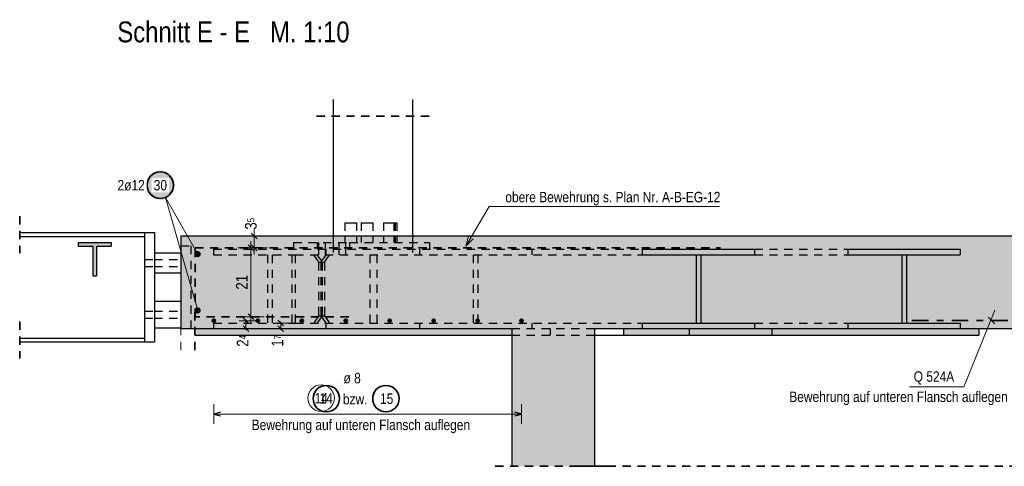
# Model space of a CAD drawing. Header units: millimetres. Extents: x -4 to 113, y -17 to 52.
# Tile 73 of 91: x 89.19 to 104.07, y 23.39 to 30.14. Entities that reach past the tile are written whole.
import ezdxf

# ---------------------------------------------------------------- set-up
doc = ezdxf.new("R2010")
doc.units = ezdxf.units.MM
doc.linetypes.add('DASHDOT', pattern=[1, 0.5, -0.25, 0, -0.25])
doc.linetypes.add('HIDDEN', pattern=[0.375, 0.25, -0.125])
doc.layers.add('Mattenbewehrung', color=7, linetype='Continuous', lineweight=20)
doc.layers.add('Schraffuren', color=7, linetype='Continuous', lineweight=20)
doc.styles.add('Arial Narrow', font='ARIALN.TTF')
doc.dimstyles.new('Arch_Strakon_dimstyle', dxfattribs={"dimtxt": 17.5, "dimasz": 1, "dimexe": 1.25, "dimexo": 0.0625, "dimgap": 1, "dimtad": 0, "dimdec": 5, "dimzin": 12, "dimdsep": 46, "dimtxsty": 'Arial Narrow', "dimblk": 'Arrowhead_Tick', "dimsah": 1, "dimcen": 0, "dimse1": 1, "dimse2": 1, "dimclrd": 6, "dimclrt": 2, "dimazin": 0, "dimtfac": 1, "dimtdec": 4, "dimtmove": 0, "dimatfit": 3, "dimldrblk": 'NONE', "dimfxl": 1, "dimtvp": 1, "dimtolj": 1, "dimtzin": 0, "dimlwd": 13, "dimarcsym": 2})

# ---------------------------------------------------------------- blocks, each defined once
blk = doc.blocks.new('Arrowhead_Tick')
at = {"color": 0, "linetype": 'Continuous', "lineweight": -2, "ltscale": 0.5}
for p, q in [((0, 20), (0, -10)), ((-1, 0), (0, 0)), ((10, 0), (0, 0))]:
    blk.add_line(p, q, dxfattribs=at)
at = {"color": 2, "linetype": 'Continuous', "lineweight": 35, "ltscale": 0.5}
blk.add_line((4.4, 4.4), (-4.4, -4.4), dxfattribs=at)
blk = doc.blocks.new('*D65')
at = {"layer": 'Defpoints', "color": 0}
for p in [(91.84, 26.691), (92.683, 26.691), (94.162, 25.65)]:
    blk.add_point(p, dxfattribs=at)
at = {"layer": 'Schraffuren', "color": 6, "linetype": 'Continuous', "lineweight": 13}
blk.add_line((92.683, 25.66), (92.683, 26.681), dxfattribs=at)
at = {"layer": 'Schraffuren', "color": 6, "lineweight": 13, "xscale": 0.01, "yscale": 0.01, "zscale": 0.01}
for p, rotation in [((92.683, 26.691), 90), ((92.683, 25.65), 270)]:
    blk.add_blockref('Arrowhead_Tick', p, dxfattribs=dict(at, rotation=rotation))
at = {"layer": 'Schraffuren', "color": 2, "lineweight": 0, "insert": (92.545, 26.171), "char_height": 0.175, "attachment_point": 5, "rotation": 90, "style": 'Arial Narrow'}
blk.add_mtext('\\A1;21', dxfattribs=at)
blk = doc.blocks.new('_None')
blk = doc.blocks.new('*D66')
at = {"layer": 'Defpoints', "color": 0}
for p in [(91.624, 26.87), (92.733, 26.87), (91.84, 26.691)]:
    blk.add_point(p, dxfattribs=at)
at = {"layer": 'Schraffuren', "color": 6, "linetype": 'Continuous', "lineweight": 13}
blk.add_line((92.733, 26.701), (92.733, 26.86), dxfattribs=at)
at = {"layer": 'Schraffuren', "color": 6, "lineweight": 13, "xscale": 0.01, "yscale": 0.01, "zscale": 0.01}
for p, rotation in [((92.733, 26.87), 90), ((92.733, 26.691), 270)]:
    blk.add_blockref('Arrowhead_Tick', p, dxfattribs=dict(at, rotation=rotation))
at = {"layer": 'Schraffuren', "color": 2, "lineweight": 0, "insert": (92.683, 27.054), "char_height": 0.175, "attachment_point": 5, "rotation": 90, "style": 'Arial Narrow'}
blk.add_mtext('\\A1;3{\\A1;\\H.6x;\\S5;}', dxfattribs=at)
blk = doc.blocks.new('*D67')
at = {"layer": 'Defpoints', "color": 0}
for p in [(91.624, 25.47), (92.608, 25.59), (92.788, 25.59)]:
    blk.add_point(p, dxfattribs=at)
at = {"layer": 'Schraffuren', "color": 6, "linetype": 'Continuous', "lineweight": 13}
for p, q in [((92.608, 25.6), (92.608, 25.61)), ((92.608, 25.47), (92.608, 25.59)), ((92.608, 25.46), (92.608, 25.45))]:
    blk.add_line(p, q, dxfattribs=at)
at = {"layer": 'Schraffuren', "color": 6, "lineweight": 13, "xscale": 0.01, "yscale": 0.01, "zscale": 0.01}
for p, rotation in [((92.608, 25.59), 270), ((92.608, 25.47), 90)]:
    blk.add_blockref('Arrowhead_Tick', p, dxfattribs=dict(at, rotation=rotation))
at = {"layer": 'Schraffuren', "color": 2, "lineweight": 0, "insert": (92.558, 25.286), "char_height": 0.175, "attachment_point": 5, "rotation": 90, "style": 'Arial Narrow'}
blk.add_mtext('\\A1;2{\\A1;\\H.6x;\\S4;}', dxfattribs=at)
blk = doc.blocks.new('*D68')
at = {"layer": 'Defpoints', "color": 0}
for p in [(92.12, 25.555), (92.12, 25.47), (93.133, 25.555)]:
    blk.add_point(p, dxfattribs=at)
at = {"layer": 'Schraffuren', "color": 6, "linetype": 'Continuous', "lineweight": 13}
for p, q in [((93.133, 25.565), (93.133, 25.575)), ((93.133, 25.47), (93.133, 25.555)), ((93.133, 25.46), (93.133, 25.45))]:
    blk.add_line(p, q, dxfattribs=at)
at = {"layer": 'Schraffuren', "color": 6, "lineweight": 13, "xscale": 0.01, "yscale": 0.01, "zscale": 0.01}
for p, rotation in [((93.133, 25.555), 270), ((93.133, 25.47), 90)]:
    blk.add_blockref('Arrowhead_Tick', p, dxfattribs=dict(at, rotation=rotation))
at = {"layer": 'Schraffuren', "color": 2, "lineweight": 0, "insert": (93.083, 25.286), "char_height": 0.175, "attachment_point": 5, "rotation": 90, "style": 'Arial Narrow'}
blk.add_mtext('\\A1;1{\\A1;\\H.6x;\\S7;}', dxfattribs=at)

msp = doc.modelspace()

# ---------------------------------------------------------------- hatches: boundary and pattern name
at = {"layer": 'Mattenbewehrung', "lineweight": 50, "true_color": 0xffffff}
msp.add_hatch(color=7, dxfattribs=at).paths.add_polyline_path([(91.533728, 27.636799), (91.533594, 27.644477), (91.533192, 27.652146), (91.532523, 27.659796), (91.531587, 27.667418), (91.530386, 27.675002), (91.528921, 27.68254), (91.527193, 27.690022), (91.525206, 27.69744), (91.522961, 27.704783), (91.520461, 27.712044), (91.517709, 27.719213), (91.514708, 27.726281), (91.511463, 27.733241), (91.507977, 27.740083), (91.504254, 27.746799), (91.500299, 27.753382), (91.496117, 27.759822), (91.491712, 27.766112), (91.487091, 27.772245), (91.482258, 27.778213), (91.47722, 27.784008), (91.471983, 27.789624), (91.466553, 27.795054), (91.460937, 27.800291), (91.455142, 27.805329), (91.449174, 27.810162), (91.443041, 27.814783), (91.436751, 27.819188), (91.43031, 27.82337), (91.423728, 27.827325), (91.417012, 27.831048), (91.41017, 27.834534), (91.40321, 27.837779), (91.396142, 27.84078), (91.388973, 27.843532), (91.381712, 27.846032), (91.374368, 27.848277), (91.366951, 27.850264), (91.359469, 27.851992), (91.351931, 27.853457), (91.344346, 27.854658), (91.336725, 27.855594), (91.329075, 27.856264), (91.321406, 27.856665), (91.313728, 27.856799), (91.30605, 27.856665), (91.298382, 27.856264), (91.290732, 27.855594), (91.28311, 27.854658), (91.275526, 27.853457), (91.267988, 27.851992), (91.260505, 27.850264), (91.253088, 27.848277), (91.245745, 27.846032), (91.238484, 27.843532), (91.231315, 27.84078), (91.224246, 27.837779), (91.217287, 27.834534), (91.210444, 27.831048), (91.203728, 27.827325), (91.197146, 27.82337), (91.190706, 27.819188), (91.184415, 27.814783), (91.178283, 27.810162), (91.172315, 27.805329), (91.16652, 27.800291), (91.160903, 27.795054), (91.155473, 27.789624), (91.150236, 27.784008), (91.145198, 27.778213), (91.140366, 27.772245), (91.135745, 27.766112), (91.13134, 27.759822), (91.127158, 27.753382), (91.123203, 27.746799), (91.11948, 27.740083), (91.115994, 27.733241), (91.112748, 27.726281), (91.109748, 27.719213), (91.106996, 27.712044), (91.104496, 27.704783), (91.102251, 27.69744), (91.100263, 27.690022), (91.098536, 27.68254), (91.097071, 27.675002), (91.095869, 27.667418), (91.094933, 27.659796), (91.094264, 27.652146), (91.093862, 27.644477), (91.093728, 27.636799), (91.093862, 27.629122), (91.094264, 27.621453), (91.094933, 27.613803), (91.095869, 27.606181), (91.097071, 27.598597), (91.098536, 27.591059), (91.100263, 27.583577), (91.102251, 27.576159), (91.104496, 27.568816), (91.106996, 27.561555), (91.109748, 27.554386), (91.112748, 27.547317), (91.115994, 27.540358), (91.11948, 27.533516), (91.123203, 27.526799), (91.127158, 27.520217), (91.13134, 27.513777), (91.135745, 27.507487), (91.140366, 27.501354), (91.145198, 27.495386), (91.150236, 27.489591), (91.155473, 27.483975), (91.160903, 27.478545), (91.16652, 27.473308), (91.172315, 27.46827), (91.178283, 27.463437), (91.184415, 27.458816), (91.190706, 27.454411), (91.197146, 27.450229), (91.203728, 27.446274), (91.210444, 27.442551), (91.217287, 27.439065), (91.224246, 27.435819), (91.231315, 27.432819), (91.238484, 27.430067), (91.245745, 27.427567), (91.253088, 27.425322), (91.260505, 27.423334), (91.267988, 27.421607), (91.275526, 27.420142), (91.28311, 27.41894), (91.290732, 27.418005), (91.298382, 27.417335), (91.30605, 27.416933), (91.313728, 27.416799), (91.321406, 27.416933), (91.329075, 27.417335), (91.336725, 27.418005), (91.344346, 27.41894), (91.351931, 27.420142), (91.359469, 27.421607), (91.366951, 27.423334), (91.374368, 27.425322), (91.381712, 27.427567), (91.388973, 27.430067), (91.396142, 27.432819), (91.40321, 27.435819), (91.41017, 27.439065), (91.417012, 27.442551), (91.423728, 27.446274), (91.43031, 27.450229), (91.436751, 27.454411), (91.443041, 27.458816), (91.449174, 27.463437), (91.455142, 27.46827), (91.460937, 27.473308), (91.466553, 27.478545), (91.471983, 27.483975), (91.47722, 27.489591), (91.482258, 27.495386), (91.487091, 27.501354), (91.491712, 27.507487), (91.496117, 27.513777), (91.500299, 27.520217), (91.504254, 27.526799), (91.507977, 27.533516), (91.511463, 27.540358), (91.514708, 27.547317), (91.517709, 27.554386), (91.520461, 27.561555), (91.522961, 27.568816), (91.525206, 27.576159), (91.527193, 27.583577), (91.528921, 27.591059), (91.530386, 27.598597), (91.531587, 27.606181), (91.532523, 27.613803), (91.533192, 27.621453)])
at = {"layer": 'Schraffuren', "lineweight": 35, "true_color": 0xd7ffd7}
for points in [[(91.623658, 25.470087), (104.290507, 25.470087), (104.290507, 26.870087), (91.623661, 26.870087)], [(96.623665, 23.391262), (97.873665, 23.391262), (97.873665, 25.470087), (96.623665, 25.470087)]]:
    msp.add_hatch(color=254, dxfattribs=at).paths.add_polyline_path(points)
at = {"layer": 'Schraffuren', "lineweight": 35, "true_color": 0x4682b4}
for points in [[(90.350408, 26.715051), (90.572908, 26.715051), (90.572908, 26.770051), (90.072908, 26.770051), (90.072908, 26.715051), (90.295408, 26.715051), (90.295408, 26.270051), (90.350408, 26.270051)], [(98.596418, 25.470087), (100.293474, 25.470087), (100.293474, 25.555087), (99.480302, 25.555087), (99.480302, 26.585087), (100.293474, 26.585087), (100.293474, 26.670087), (98.596418, 26.670087), (98.596418, 26.585087), (99.409591, 26.585087), (99.409591, 25.555087), (98.596418, 25.555087)], [(101.705446, 25.470087), (103.402307, 25.470087), (103.402307, 25.555087), (102.589228, 25.555087), (102.589228, 26.585087), (103.402307, 26.585087), (103.402307, 26.670087), (101.705446, 26.670087), (101.705446, 26.585087), (102.518525, 26.585087), (102.518525, 25.555087), (101.705446, 25.555087)]]:
    msp.add_hatch(color=145, dxfattribs=at).paths.add_polyline_path(points)
at = {"layer": 'Schraffuren', "lineweight": 35, "true_color": 0xe0ddbe}
for points in [[(96.623665, 25.370087), (96.623665, 25.470057), (93.344672, 25.470087), (91.836669, 25.470087), (91.836669, 25.370087)], [(98.313575, 25.370087), (103.684587, 25.370087), (103.684587, 25.470087), (98.313575, 25.470087)]]:
    msp.add_hatch(color=254, dxfattribs=at).paths.add_polyline_path(points)

# ---------------------------------------------------------------- linework, layer by layer
at = {"color": 3, "linetype": 'Continuous', "lineweight": 25}
for p, q in [((93.925661, 28.929076), (93.925661, 26.620087)), ((95.125661, 28.929076), (95.125661, 26.620087)), ((89.188711, 26.920051), (91.073661, 26.920051)), ((89.188711, 26.862551), (91.073661, 26.862551)), ((91.073661, 26.920051), (91.223661, 26.920051)), ((91.073661, 26.920051), (91.073661, 25.270051)), ((91.223661, 26.920051), (91.223661, 25.270051)), ((91.623658, 26.720087), (91.623661, 26.720087)), ((91.623658, 26.720087), (91.623658, 25.470087)), ((91.223661, 26.61286), (91.623658, 26.61286)), ((91.223661, 26.31286), (91.623658, 26.31286)), ((91.223661, 25.88286), (91.623658, 25.88286)), ((91.223661, 25.48286), (91.623658, 25.48286)), ((91.623658, 25.470087), (91.623661, 25.470087)), ((103.684587, 25.470057), (104.290507, 25.470057)), ((89.188711, 25.327551), (91.073661, 25.327551)), ((91.622908, 25.370087), (91.623658, 25.370087)), ((91.836669, 25.370087), (96.623665, 25.370087)), ((97.873665, 25.370087), (98.313575, 25.370087)), ((89.188711, 25.270051), (91.073661, 25.270051)), ((91.073661, 25.270051), (91.223661, 25.270051))]:
    msp.add_line(p, q, dxfattribs=at)
at = {"color": 2, "linetype": 'HIDDEN', "lineweight": 35, "ltscale": 0.5}
for p, q in [((93.675661, 28.679076), (95.375661, 28.679076)), ((89.188711, 27.170051), (89.188711, 26.612551)), ((91.836669, 25.720087), (91.836669, 25.120087)), ((89.188711, 25.577551), (89.188711, 25.020051)), ((96.373665, 23.391262), (98.123665, 23.391262)), ((97.623665, 23.391262), (104.540507, 23.391262))]:
    msp.add_line(p, q, dxfattribs=at)
at = {"color": 3, "linetype": 'HIDDEN', "lineweight": 25, "ltscale": 0.5}
for p, q in [((94.101287, 27.070087), (94.103563, 27.070087)), ((94.101287, 27.070087), (94.101287, 26.870087)), ((94.103563, 27.070087), (94.118959, 27.070087)), ((94.118959, 27.070087), (94.145131, 27.070087)), ((94.145131, 27.070087), (94.178093, 27.070087)), ((94.178093, 27.070087), (94.212828, 27.070087)), ((94.212828, 27.070087), (94.244048, 27.070087)), ((94.244048, 27.070087), (94.267, 27.070087)), ((94.267, 27.070087), (94.278189, 27.070087)), ((94.278189, 27.070087), (94.278189, 26.870087)), ((94.348774, 27.070087), (94.359963, 27.070087)), ((94.348774, 27.070087), (94.348774, 26.870087)), ((94.359963, 27.070087), (94.382915, 27.070087)), ((94.382915, 27.070087), (94.414135, 27.070087)), ((94.414135, 27.070087), (94.44887, 27.070087)), ((94.44887, 27.070087), (94.481832, 27.070087)), ((94.481832, 27.070087), (94.508004, 27.070087)), ((94.508004, 27.070087), (94.523399, 27.070087)), ((94.523399, 27.070087), (94.525676, 27.070087)), ((94.525676, 27.070087), (94.525676, 26.870087)), ((94.686085, 27.070087), (94.692876, 27.070087)), ((94.686085, 27.070087), (94.686085, 26.870087)), ((94.692876, 27.070087), (94.712215, 27.070087)), ((94.712215, 27.070087), (94.741158, 27.070087)), ((94.741158, 27.070087), (94.775299, 27.070087)), ((94.775299, 27.070087), (94.80944, 27.070087)), ((94.80944, 27.070087), (94.838383, 27.070087)), ((94.838383, 27.070087), (94.857722, 27.070087)), ((94.843848, 27.070087), (94.843848, 26.870087)), ((94.857722, 27.070087), (94.864513, 27.070087)), ((94.864513, 27.070087), (94.887924, 27.070087)), ((94.864513, 27.070087), (94.864513, 26.870087)), ((94.887924, 27.070087), (94.887924, 26.870087)), ((93.925661, 26.870087), (93.925661, 26.870051)), ((93.925661, 26.870051), (93.93719, 26.870051)), ((93.93719, 26.870051), (93.971333, 26.870051)), ((93.971333, 26.870051), (94.026779, 26.870051)), ((94.026779, 26.870051), (94.101397, 26.870051)), ((94.101287, 26.870087), (94.101287, 26.770087)), ((94.101397, 26.870051), (94.192319, 26.870051)), ((94.192319, 26.870051), (94.296051, 26.870051)), ((94.278189, 26.870087), (94.278189, 26.770087)), ((94.296051, 26.870051), (94.408607, 26.870051)), ((94.348774, 26.870087), (94.348774, 26.770087)), ((94.408607, 26.870051), (94.525661, 26.870051)), ((94.525661, 26.870051), (94.642715, 26.870051)), ((94.525676, 26.870087), (94.525676, 26.770087)), ((94.642715, 26.870051), (94.755271, 26.870051)), ((94.686085, 26.870087), (94.686085, 26.770087)), ((94.755271, 26.870051), (94.859003, 26.870051)), ((94.843848, 26.870087), (94.843848, 26.770087)), ((94.859003, 26.870051), (94.949925, 26.870051)), ((94.864513, 26.870087), (94.864513, 26.770087)), ((94.887924, 26.870087), (94.887924, 26.770087)), ((94.949925, 26.870051), (95.024543, 26.870051)), ((95.024543, 26.870051), (95.079989, 26.870051)), ((95.079989, 26.870051), (95.114132, 26.870051)), ((95.114132, 26.870051), (95.125661, 26.870051)), ((95.125661, 26.870087), (95.125661, 26.870051)), ((91.623661, 26.720087), (91.773658, 26.720087)), ((91.773658, 26.720087), (91.773658, 25.470087)), ((92.119512, 26.670087), (98.596418, 26.670087)), ((92.119512, 26.670087), (92.119512, 26.585087)), ((93.32573, 26.770087), (94.174258, 26.770087)), ((93.32573, 26.770087), (93.32573, 26.670087)), ((93.683421, 26.770087), (93.683421, 26.670087)), ((93.706886, 26.770087), (93.706886, 26.670087)), ((93.706886, 26.670087), (93.706886, 26.585087)), ((93.806031, 26.770087), (93.806031, 26.670087)), ((93.806031, 26.670087), (93.806031, 26.585087)), ((93.816568, 26.670087), (93.816568, 26.585087)), ((94.011551, 26.770087), (94.011551, 26.670087)), ((94.011551, 26.670087), (94.011551, 26.585087)), ((94.110695, 26.770087), (94.110695, 26.670087)), ((94.110695, 26.670087), (94.110695, 26.585087)), ((94.174258, 26.770087), (95.380477, 26.770087)), ((94.174258, 26.770087), (94.174258, 26.670087)), ((95.230032, 26.670087), (95.230032, 26.585087)), ((95.380477, 26.770087), (95.380477, 26.670087)), ((96.926893, 26.670087), (96.926893, 26.585087)), ((100.293474, 26.670087), (101.705446, 26.670087)), ((91.073661, 26.51536), (91.223661, 26.51536)), ((91.223658, 26.61286), (91.223661, 26.61286)), ((91.223658, 26.61286), (91.223658, 26.31286)), ((91.223661, 26.51536), (91.623658, 26.51536)), ((92.119512, 26.585087), (93.299214, 26.585087)), ((92.932684, 26.585087), (92.932684, 25.555087)), ((93.003395, 26.585087), (93.003395, 25.555087)), ((93.299214, 26.585087), (93.352247, 26.585087)), ((93.299214, 26.585087), (93.299214, 25.555087)), ((93.352247, 26.585087), (98.596418, 26.585087)), ((93.352247, 26.585087), (93.352247, 25.555087)), ((93.628018, 26.585087), (93.7058, 26.475087)), ((93.681051, 26.585087), (93.758833, 26.475087)), ((93.741294, 26.475087), (93.819076, 26.585087)), ((93.794327, 26.475087), (93.872109, 26.585087)), ((94.479193, 26.585087), (94.479193, 25.555087)), ((94.585259, 26.585087), (94.585259, 25.555087)), ((96.043111, 26.585087), (96.043111, 25.555087)), ((96.113813, 26.585087), (96.113813, 25.555087)), ((99.409591, 26.585087), (99.480302, 26.585087)), ((100.293474, 26.585087), (101.705446, 26.585087)), ((102.518525, 26.585087), (102.589228, 26.585087)), ((91.073661, 26.41036), (91.223661, 26.41036)), ((91.223661, 26.41036), (91.623658, 26.41036)), ((93.7058, 26.475087), (93.758833, 26.475087)), ((93.7058, 26.475087), (93.7058, 25.665087)), ((93.741294, 26.475087), (93.741294, 25.665087)), ((93.758833, 26.475087), (93.794327, 26.475087)), ((93.758833, 26.475087), (93.758833, 25.665087)), ((93.794327, 26.475087), (93.794327, 25.665087)), ((91.223658, 26.31286), (91.223661, 26.31286)), ((91.223658, 25.88286), (91.223661, 25.88286)), ((91.223658, 25.88286), (91.223658, 25.48286)), ((91.073661, 25.73536), (91.223661, 25.73536)), ((91.073661, 25.63036), (91.223661, 25.63036)), ((91.223661, 25.73536), (91.623658, 25.73536)), ((91.223661, 25.63036), (91.623658, 25.63036)), ((93.7058, 25.665087), (93.633122, 25.555087)), ((93.758833, 25.665087), (93.686155, 25.555087)), ((93.7058, 25.665087), (93.758833, 25.665087)), ((93.741294, 25.665087), (93.813972, 25.555087)), ((93.758833, 25.665087), (93.794327, 25.665087)), ((93.794327, 25.665087), (93.867005, 25.555087)), ((91.223658, 25.48286), (91.223661, 25.48286)), ((92.119512, 25.555087), (93.299214, 25.555087)), ((92.119512, 25.555087), (92.119512, 25.470087)), ((93.299214, 25.555087), (93.352247, 25.555087)), ((93.352247, 25.555087), (98.596418, 25.555087)), ((93.816568, 25.555087), (93.816568, 25.470087)), ((95.230032, 25.555087), (95.230032, 25.470087)), ((96.623665, 25.470087), (97.873665, 25.470087)), ((96.623665, 25.470057), (97.873665, 25.470057)), ((96.926893, 25.555087), (96.926893, 25.470087)), ((97.20768, 25.470087), (97.20768, 25.370087)), ((97.873665, 25.470087), (97.873665, 25.370087)), ((97.873665, 25.470057), (103.684587, 25.470057)), ((99.307681, 25.470087), (99.307681, 25.370087)), ((99.409591, 25.555087), (99.480302, 25.555087)), ((100.293474, 25.555087), (101.705446, 25.555087)), ((100.557681, 25.470087), (100.557681, 25.370087)), ((102.518525, 25.555087), (102.589228, 25.555087)), ((96.623665, 25.370087), (97.873665, 25.370087))]:
    msp.add_line(p, q, dxfattribs=at)
at = {"color": 5, "linetype": 'Continuous', "lineweight": 18}
for p, q in [((103.459466, 24.58981), (103.92767, 25.750957)), ((103.825804, 25.641474), (103.92346, 25.540564)), ((102.635425, 24.58981), (103.459466, 24.58981))]:
    msp.add_line(p, q, dxfattribs=at)
at = {"color": 9, "linetype": 'HIDDEN', "lineweight": 0, "ltscale": 0.5}
msp.add_line((91.623658, 25.720087), (91.623658, 25.120087), dxfattribs=at)
at = {"color": 2, "linetype": 'DASHDOT', "lineweight": 35, "ltscale": 0.5}
msp.add_line((102.673468, 25.595057), (104.241289, 25.595057), dxfattribs=at)
at = {"color": 9, "linetype": 'Continuous', "lineweight": 0}
msp.add_line((91.622908, 25.370087), (91.623658, 25.470087), dxfattribs=at)
at = {"color": 5, "linetype": 'Continuous', "lineweight": 18, "ltscale": 0.2}
for p, q in [((92.123661, 24.330713), (92.123661, 24.030713)), ((96.773661, 24.030713), (96.773661, 24.330713)), ((92.123661, 24.180713), (96.773661, 24.180713))]:
    msp.add_line(p, q, dxfattribs=at)
at = {"color": 3, "linetype": 'Continuous', "lineweight": 25, "ltscale": 0.2}
for p, q in [((92.223661, 24.207508), (92.123661, 24.180713)), ((92.123661, 24.180713), (92.223661, 24.153918)), ((96.773661, 24.180713), (96.673661, 24.207508)), ((96.673661, 24.153918), (96.773661, 24.180713))]:
    msp.add_line(p, q, dxfattribs=at)
at = {"color": 4, "linetype": 'Continuous', "lineweight": 50, "ltscale": 0.2}
for centre, radius in [((92.123661, 25.590087), 0.02), ((92.123661, 25.590087), 0.02), ((92.123661, 25.590087), 0.018), ((92.123661, 25.590087), 0.014), ((92.123661, 25.590087), 0.01), ((92.123661, 25.590087), 0.006), ((92.787947, 25.590087), 0.02), ((92.787947, 25.590087), 0.02), ((92.787947, 25.590087), 0.018), ((92.787947, 25.590087), 0.014), ((92.787947, 25.590087), 0.01), ((92.787947, 25.590087), 0.006), ((93.452233, 25.590087), 0.02), ((93.452233, 25.590087), 0.02), ((93.452233, 25.590087), 0.018), ((93.452233, 25.590087), 0.014), ((93.452233, 25.590087), 0.01), ((93.452233, 25.590087), 0.006), ((94.116518, 25.590087), 0.02), ((94.116518, 25.590087), 0.02), ((94.116518, 25.590087), 0.018), ((94.116518, 25.590087), 0.014), ((94.116518, 25.590087), 0.01), ((94.116518, 25.590087), 0.006), ((94.780804, 25.590087), 0.02), ((94.780804, 25.590087), 0.02), ((94.780804, 25.590087), 0.018), ((94.780804, 25.590087), 0.014), ((94.780804, 25.590087), 0.01), ((94.780804, 25.590087), 0.006), ((95.44509, 25.590087), 0.02), ((95.44509, 25.590087), 0.02), ((95.44509, 25.590087), 0.018), ((95.44509, 25.590087), 0.014), ((95.44509, 25.590087), 0.01), ((95.44509, 25.590087), 0.006), ((96.109376, 25.590087), 0.02), ((96.109376, 25.590087), 0.02), ((96.109376, 25.590087), 0.018), ((96.109376, 25.590087), 0.014), ((96.109376, 25.590087), 0.01), ((96.109376, 25.590087), 0.006), ((96.773661, 25.590087), 0.02), ((96.773661, 25.590087), 0.02), ((96.773661, 25.590087), 0.018), ((96.773661, 25.590087), 0.014), ((96.773661, 25.590087), 0.01), ((96.773661, 25.590087), 0.006), ((92.123661, 25.590087), 0.002), ((92.787947, 25.590087), 0.002), ((93.452233, 25.590087), 0.002), ((94.116518, 25.590087), 0.002), ((94.780804, 25.590087), 0.002), ((95.44509, 25.590087), 0.002), ((96.109376, 25.590087), 0.002), ((96.773661, 25.590087), 0.002)]:
    msp.add_circle(centre, radius, dxfattribs=at)
at = {"color": 9, "linetype": 'Continuous', "lineweight": 0, "ltscale": 0.2}
msp.add_circle((93.744174, 24.420331), 0.2, dxfattribs=at)
at = {"layer": 'Mattenbewehrung', "color": 5, "linetype": 'Continuous', "lineweight": 18, "ltscale": 0.2}
for p in [(91.878661, 26.595087), (91.878661, 25.745092)]:
    msp.add_line(p, (91.390425, 27.45209), dxfattribs=at)
at = {"layer": 'Mattenbewehrung', "color": 3, "linetype": 'Continuous', "lineweight": 25}
for p, q in [((91.623661, 26.870087), (104.290507, 26.870087)), ((91.623661, 26.870087), (91.623661, 25.470087)), ((90.072908, 26.770051), (90.572908, 26.770051)), ((90.072908, 26.770051), (90.072908, 26.715051)), ((90.072908, 26.715051), (90.295408, 26.715051)), ((90.295408, 26.715051), (90.295408, 26.270051)), ((90.350408, 26.715051), (90.572908, 26.715051)), ((90.350408, 26.715051), (90.350408, 26.270051)), ((90.572908, 26.770051), (90.572908, 26.715051)), ((98.596418, 26.670087), (100.293474, 26.670087)), ((98.596418, 26.670087), (98.596418, 26.585087)), ((100.293474, 26.670087), (100.293474, 26.585087)), ((101.705446, 26.670087), (103.402307, 26.670087)), ((101.705446, 26.670087), (101.705446, 26.585087)), ((103.402307, 26.670087), (103.402307, 26.585087)), ((98.596418, 26.585087), (99.409591, 26.585087)), ((99.409591, 26.585087), (99.409591, 25.555087)), ((99.480302, 26.585087), (100.293474, 26.585087)), ((99.480302, 26.585087), (99.480302, 25.555087)), ((101.705446, 26.585087), (102.518525, 26.585087)), ((102.518525, 26.585087), (102.518525, 25.555087)), ((102.589228, 26.585087), (103.402307, 26.585087)), ((102.589228, 26.585087), (102.589228, 25.555087)), ((90.295408, 26.270051), (90.350408, 26.270051)), ((91.623661, 25.470087), (96.623665, 25.470087)), ((96.623665, 25.470087), (96.623665, 23.391262)), ((97.873665, 25.470087), (98.596418, 25.470087)), ((97.873665, 25.470087), (97.873665, 23.391262)), ((98.313575, 25.470087), (98.313575, 25.370087)), ((98.596418, 25.555087), (99.409591, 25.555087)), ((98.596418, 25.555087), (98.596418, 25.470087)), ((98.596418, 25.470087), (100.293474, 25.470087)), ((99.480302, 25.555087), (100.293474, 25.555087)), ((100.293474, 25.555087), (100.293474, 25.470087)), ((100.293474, 25.470087), (101.705446, 25.470087)), ((101.705446, 25.555087), (102.518525, 25.555087)), ((101.705446, 25.555087), (101.705446, 25.470087)), ((101.705446, 25.470087), (103.402307, 25.470087)), ((102.589228, 25.555087), (103.402307, 25.555087)), ((103.402307, 25.555087), (103.402307, 25.470087)), ((103.402307, 25.470087), (104.290507, 25.470087)), ((103.684587, 25.470087), (103.684587, 25.370087)), ((98.313575, 25.370087), (103.684587, 25.370087))]:
    msp.add_line(p, q, dxfattribs=at)
at = {"layer": 'Mattenbewehrung', "color": 2, "linetype": 'Continuous', "lineweight": 35, "ltscale": 0.2}
msp.add_circle((91.313728, 27.636799), 0.2, dxfattribs=at)
at = {"layer": 'Mattenbewehrung', "color": 4, "linetype": 'Continuous', "lineweight": 50, "ltscale": 0.2}
for centre, radius in [((91.878661, 26.595087), 0.03), ((91.878661, 26.595087), 0.03), ((91.878661, 26.595087), 0.027), ((91.878661, 26.595087), 0.021), ((91.878661, 26.595087), 0.015), ((91.878661, 26.595087), 0.009), ((91.878661, 26.595087), 0.003), ((91.878661, 25.745092), 0.03), ((91.878661, 25.745092), 0.03), ((91.878661, 25.745092), 0.027), ((91.878661, 25.745092), 0.021), ((91.878661, 25.745092), 0.015), ((91.878661, 25.745092), 0.009), ((91.878661, 25.745092), 0.003)]:
    msp.add_circle(centre, radius, dxfattribs=at)
at = {"layer": 'Schraffuren', "color": 5, "linetype": 'Continuous', "lineweight": 18}
for p, q in [((96.28124, 27.313621), (95.930102, 26.715387)), ((99.766601, 27.313621), (96.28124, 27.313621)), ((95.930102, 26.715387), (95.97137, 26.865095)), ((96.040695, 26.824404), (95.930102, 26.715387))]:
    msp.add_line(p, q, dxfattribs=at)
at = {"layer": 'Schraffuren', "color": 2, "linetype": 'HIDDEN', "lineweight": 35, "ltscale": 0.5}
for p, q in [((91.839845, 25.650426), (91.839845, 26.690786)), ((91.839845, 26.690786), (99.7793, 26.690786)), ((94.16167, 25.650426), (91.839845, 25.650426))]:
    msp.add_line(p, q, dxfattribs=at)
at = {"layer": 'Schraffuren', "color": 9, "linetype": 'Continuous', "lineweight": 0}
for centre in [(92.787947, 25.590087), (91.623661, 25.470091), (91.836669, 25.470087), (93.344672, 25.470087)]:
    msp.add_circle(centre, 0.00555, dxfattribs=at)
at = {"layer": 'Schraffuren', "color": 2, "linetype": 'Continuous', "lineweight": 35}
for centre in [(93.822662, 24.412977), (94.723192, 24.412977)]:
    msp.add_circle(centre, 0.2, dxfattribs=at)

# ---------------------------------------------------------------- texts
at = {"color": 2, "lineweight": 35, "style": 'Arial Narrow'}
for s, p in [('Q 524A', (102.699717, 24.668694)), ('Bewehrung auf unteren Flansch auflegen', (100.819655, 24.36234)), ('Bewehrung auf unteren Flansch auflegen', (92.694976, 23.938333))]:
    msp.add_text(s, height=0.1575, dxfattribs=at).set_placement(p)
at = {"color": 9, "lineweight": 0, "insert": (93.644949, 24.499081), "char_height": 0.1575, "attachment_point": 1, "line_spacing_factor": 0.9, "style": 'Arial Narrow'}
msp.add_mtext('14', dxfattribs=at)
at = {"layer": 'Schraffuren', "color": 1, "lineweight": 70, "style": 'Arial Narrow'}
msp.add_text('Schnitt E - E   M. 1:10', height=0.315, dxfattribs=at).set_placement((90.66398, 29.794016))
at = {"layer": 'Schraffuren', "color": 2, "lineweight": 35, "style": 'Arial Narrow'}
for s, p in [('obere Bewehrung s. Plan Nr. A-B-EG-12', (96.528336, 27.378646)), ('14', (93.718757, 24.338008)), ('bzw.', (94.073027, 24.325931)), ('15', (94.634624, 24.333982))]:
    msp.add_text(s, height=0.1575, dxfattribs=at).set_placement(p)
at = {"layer": 'Schraffuren', "color": 9, "lineweight": 0, "style": 'Arial Narrow'}
msp.add_text('ø 8', height=0.1575, dxfattribs=at).set_placement((94.082196, 24.644433))

# ---------------------------------------------------------------- dimensions: what is measured, and where the dimension line sits
at = {"layer": 'Schraffuren', "lineweight": 0}
for base, p1, p2, text, override, picture, middle in [((92.732803, 26.870087), (91.839845, 26.690786), (91.623661, 26.870087), '3{\\A1;\\H.6x;\\S5;}', {"dimscale": 0.01, "dimtxt": 17.5, "dimasz": 1, "dimgap": 5, "dimtad": 1, "dimjust": 4, "dimtih": 0, "dimtoh": 0, "dimdec": 5, "dimdsep": 46, "dimtxsty": 'Arial Narrow', "dimclrd": 6, "dimclrt": 2, "dimtix": 0, "dimtofl": 255, "dimtmove": 2, "dimatfit": 2, "dimfxl": 0, "dimfxlon": 0, "dimtvp": 28.571429, "dimlwd": 13}, '*D66', (92.682803, 27.054056)), ((92.682803, 26.690786), (94.16167, 25.650426), (91.839845, 26.690786), '21', {"dimscale": 0.01, "dimtxt": 17.5, "dimasz": 1, "dimgap": 5, "dimtad": 1, "dimjust": 0, "dimtih": 0, "dimtoh": 0, "dimdec": 5, "dimdsep": 46, "dimtxsty": 'Arial Narrow', "dimclrd": 6, "dimclrt": 2, "dimtix": 1, "dimtofl": 255, "dimtmove": 0, "dimatfit": 2, "dimfxl": 0, "dimfxlon": 0, "dimtvp": 28.571429, "dimlwd": 13}, '*D65', (92.682803, 26.170606)), ((92.607513, 25.590087), (91.623661, 25.470091), (92.787947, 25.590087), '2{\\A1;\\H.6x;\\S4;}', {"dimscale": 0.01, "dimtxt": 17.5, "dimasz": 1, "dimgap": 5, "dimtad": 1, "dimjust": 0, "dimtih": 0, "dimtoh": 0, "dimdec": 4, "dimdsep": 46, "dimtxsty": 'Arial Narrow', "dimclrd": 6, "dimclrt": 2, "dimtix": 0, "dimtofl": 255, "dimtmove": 2, "dimatfit": 2, "dimfxl": 0, "dimfxlon": 0, "dimtvp": 28.571429, "dimlwd": 13}, '*D67', (92.557513, 25.286123)), ((93.132803, 25.555087), (92.119512, 25.470087), (92.119512, 25.555087), '1{\\A1;\\H.6x;\\S7;}', {"dimscale": 0.01, "dimtxt": 17.5, "dimasz": 1, "dimgap": 5, "dimtad": 1, "dimjust": 0, "dimtih": 0, "dimtoh": 0, "dimdec": 4, "dimdsep": 46, "dimtxsty": 'Arial Narrow', "dimclrd": 6, "dimclrt": 2, "dimtix": 0, "dimtofl": 255, "dimtmove": 2, "dimatfit": 2, "dimfxl": 0, "dimfxlon": 0, "dimtvp": 28.571429, "dimlwd": 13}, '*D68', (93.082803, 25.286118))]:
    dim = msp.add_linear_dim(base=base, p1=p1, p2=p2, angle=90, text=text, dimstyle='Arch_Strakon_dimstyle', override=override, dxfattribs=at)
    dim.commit()
    dim.dimension.update_dxf_attribs({"geometry": picture, "text_midpoint": middle, "dimtype": 160})

# ---------------------------------------------------------------- next in the draw order: texts
at = {"layer": 'Mattenbewehrung', "color": 2, "lineweight": 35, "char_height": 0.1575, "attachment_point": 1, "line_spacing_factor": 0.9, "style": 'Arial Narrow', "bg_fill": 3, "box_fill_scale": 1.2, "bg_fill_color": 256, "bg_fill_true_color": 13158600, "bg_fill_transparency": 0}
for s, insert in [('2ø12', (90.667378, 27.715549)), ('30', (91.214503, 27.715549))]:
    msp.add_mtext(s, dxfattribs=dict(at, insert=insert))

doc.saveas('drawing.dxf')
